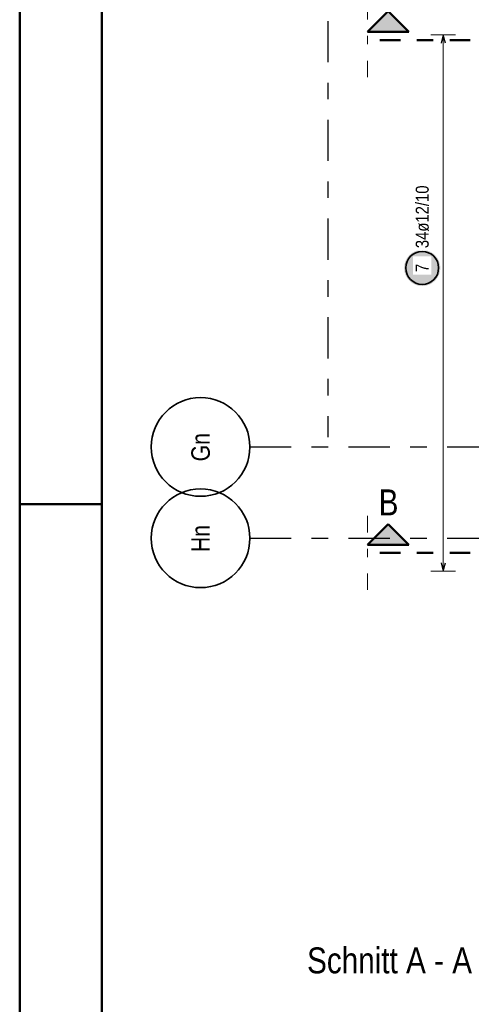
# Model space of a CAD drawing. Header units: millimetres. Extents: x 0 to 30.5, y -1.8 to 21.
# Tile 13 of 34: x 0 to 2.7, y 11.8 to 17.8. Entities that reach past the tile are written whole.
import ezdxf
from ezdxf.enums import TextEntityAlignment as Align

# ---------------------------------------------------------------- set-up
doc = ezdxf.new("R2010")
doc.units = ezdxf.units.MM
for name, pattern in [('DASHDOT', [1, 0.5, -0.25, 0, -0.25]), ('DASHDOTX2', [2, 1, -0.5, 0, -0.5]), ('HIDDEN', [0.375, 0.25, -0.125])]:
    doc.linetypes.add(name, pattern=pattern)
doc.styles.add('Arial Narrow', font='ARIALN.TTF')

msp = doc.modelspace()

# ---------------------------------------------------------------- hatches: boundary and pattern name
at = {"lineweight": 25, "true_color": 0x0000ff}
for points in [[(2.240588, 17.845125), (2.115588, 17.720125), (2.365588, 17.720125)], [(2.240588, 14.728453), (2.115588, 14.603453), (2.365588, 14.603453)]]:
    msp.add_hatch(color=5, dxfattribs=at).paths.add_polyline_path(points)
at = {"lineweight": 25, "true_color": 0xffffff}
msp.add_hatch(color=7, dxfattribs=at).paths.add_polyline_path([(2.557285, 16.285434), (2.557218, 16.289273), (2.557017, 16.293107), (2.556682, 16.296932), (2.556214, 16.300743), (2.555614, 16.304535), (2.554881, 16.308304), (2.554017, 16.312045), (2.553023, 16.315754), (2.551901, 16.319426), (2.550651, 16.323056), (2.549275, 16.326641), (2.547775, 16.330175), (2.546152, 16.333655), (2.544409, 16.337076), (2.542547, 16.340434), (2.54057, 16.343725), (2.538479, 16.346945), (2.536277, 16.35009), (2.533966, 16.353157), (2.53155, 16.35614), (2.529031, 16.359038), (2.526412, 16.361846), (2.523697, 16.364561), (2.520889, 16.36718), (2.517991, 16.369699), (2.515007, 16.372115), (2.511941, 16.374426), (2.508796, 16.376628), (2.505576, 16.378719), (2.502285, 16.380697), (2.498927, 16.382558), (2.495505, 16.384301), (2.492026, 16.385924), (2.488491, 16.387424), (2.484907, 16.3888), (2.481277, 16.39005), (2.477605, 16.391173), (2.473896, 16.392166), (2.470155, 16.39303), (2.466386, 16.393763), (2.462594, 16.394363), (2.458783, 16.394831), (2.454958, 16.395166), (2.451124, 16.395367), (2.447285, 16.395434), (2.443446, 16.395367), (2.439611, 16.395166), (2.435787, 16.394831), (2.431976, 16.394363), (2.428183, 16.393763), (2.424414, 16.39303), (2.420673, 16.392166), (2.416965, 16.391173), (2.413293, 16.39005), (2.409662, 16.3888), (2.406078, 16.387424), (2.402544, 16.385924), (2.399064, 16.384301), (2.395643, 16.382558), (2.392285, 16.380697), (2.388994, 16.378719), (2.385773, 16.376628), (2.382628, 16.374426), (2.379562, 16.372115), (2.376578, 16.369699), (2.37368, 16.36718), (2.370872, 16.364561), (2.368157, 16.361846), (2.365539, 16.359038), (2.36302, 16.35614), (2.360603, 16.353157), (2.358293, 16.35009), (2.356091, 16.346945), (2.353999, 16.343725), (2.352022, 16.340434), (2.35016, 16.337076), (2.348417, 16.333655), (2.346795, 16.330175), (2.345294, 16.326641), (2.343918, 16.323056), (2.342668, 16.319426), (2.341546, 16.315754), (2.340552, 16.312045), (2.339688, 16.308304), (2.338956, 16.304535), (2.338355, 16.300743), (2.337887, 16.296932), (2.337553, 16.293107), (2.337352, 16.289273), (2.337285, 16.285434), (2.337352, 16.281595), (2.337553, 16.277761), (2.337887, 16.273936), (2.338355, 16.270125), (2.338956, 16.266333), (2.339688, 16.262564), (2.340552, 16.258822), (2.341546, 16.255114), (2.342668, 16.251442), (2.343918, 16.247812), (2.345294, 16.244227), (2.346795, 16.240693), (2.348417, 16.237213), (2.35016, 16.233792), (2.352022, 16.230434), (2.353999, 16.227143), (2.356091, 16.223923), (2.358293, 16.220777), (2.360603, 16.217711), (2.36302, 16.214727), (2.365539, 16.211829), (2.368157, 16.209021), (2.370872, 16.206306), (2.37368, 16.203688), (2.376578, 16.201169), (2.379562, 16.198753), (2.382628, 16.196442), (2.385773, 16.19424), (2.388994, 16.192149), (2.392285, 16.190171), (2.395643, 16.18831), (2.399064, 16.186566), (2.402544, 16.184944), (2.406078, 16.183444), (2.409662, 16.182068), (2.413293, 16.180818), (2.416965, 16.179695), (2.420673, 16.178701), (2.424414, 16.177838), (2.428183, 16.177105), (2.431976, 16.176504), (2.435787, 16.176036), (2.439611, 16.175702), (2.443446, 16.175501), (2.447285, 16.175434), (2.451124, 16.175501), (2.454958, 16.175702), (2.458783, 16.176036), (2.462594, 16.176504), (2.466386, 16.177105), (2.470155, 16.177838), (2.473896, 16.178701), (2.477605, 16.179695), (2.481277, 16.180818), (2.484907, 16.182068), (2.488491, 16.183444), (2.492026, 16.184944), (2.495505, 16.186566), (2.498927, 16.18831), (2.502285, 16.190171), (2.505576, 16.192149), (2.508796, 16.19424), (2.511941, 16.196442), (2.515007, 16.198753), (2.517991, 16.201169), (2.520889, 16.203688), (2.523697, 16.206306), (2.526412, 16.209021), (2.529031, 16.211829), (2.53155, 16.214727), (2.533966, 16.217711), (2.536277, 16.220777), (2.538479, 16.223923), (2.54057, 16.227143), (2.542547, 16.230434), (2.544409, 16.233792), (2.546152, 16.237213), (2.547775, 16.240693), (2.549275, 16.244227), (2.550651, 16.247812), (2.551901, 16.251442), (2.553023, 16.255114), (2.554017, 16.258822), (2.554881, 16.262564), (2.555614, 16.266333), (2.556214, 16.270125), (2.556682, 16.273936), (2.557017, 16.277761)])

# ---------------------------------------------------------------- linework, layer by layer
at = {"color": 4, "linetype": 'Continuous', "lineweight": 50}
for p, q in [((0, 21.025), (0, 0)), ((0.5, 20.9), (0.5, 0.125)), ((2.115588, 17.720125), (2.240588, 17.845125)), ((2.240588, 17.845125), (2.365588, 17.720125)), ((2.365588, 17.720125), (2.115588, 17.720125)), ((2.115588, 14.603453), (2.240588, 14.728453)), ((2.240588, 14.728453), (2.365588, 14.603453)), ((2.365588, 14.603453), (2.115588, 14.603453))]:
    msp.add_line(p, q, dxfattribs=at)
at = {"color": 3, "linetype": 'DASHDOTX2', "lineweight": 25, "ltscale": 0.25}
for p, q in [((1.872919, 18.985574), (1.872919, 15.256662)), ((1.399779, 15.197497), (5.12869, 15.197497)), ((1.399779, 14.642497), (5.12869, 14.642497))]:
    msp.add_line(p, q, dxfattribs=at)
at = {"color": 9, "linetype": 'HIDDEN', "lineweight": 0, "ltscale": 0.25}
for p, q in [((2.115588, 17.895279), (2.115588, 17.670125)), ((2.115588, 17.444972), (2.115588, 17.670125)), ((2.115588, 14.778606), (2.115588, 14.553453)), ((2.115588, 14.328299), (2.115588, 14.553453))]:
    msp.add_line(p, q, dxfattribs=at)
at = {"color": 4, "linetype": 'DASHDOT', "lineweight": 50, "ltscale": 0.25}
for p, q in [((2.73976, 17.670125), (2.115588, 17.670125)), ((2.73976, 14.553453), (2.115588, 14.553453))]:
    msp.add_line(p, q, dxfattribs=at)
at = {"color": 5, "linetype": 'Continuous', "lineweight": 18}
for p, q in [((2.65, 17.701504), (2.5, 17.701504)), ((2.575, 17.701504), (2.575, 14.443507)), ((2.5, 14.443507), (2.65, 14.443507))]:
    msp.add_line(p, q, dxfattribs=at)
at = {"color": 3, "linetype": 'Continuous', "lineweight": 25}
for p, q in [((2.575, 17.701504), (2.561603, 17.651504)), ((2.588397, 17.651504), (2.575, 17.701504)), ((2.561603, 14.493507), (2.575, 14.443507)), ((2.575, 14.443507), (2.588397, 14.493507))]:
    msp.add_line(p, q, dxfattribs=at)
at = {"color": 4, "linetype": 'Continuous', "lineweight": 50, "ltscale": 0.4}
msp.add_line((0, 14.85), (0.5, 14.85), dxfattribs=at)
at = {"color": 2, "linetype": 'Continuous', "lineweight": 35}
for centre, radius in [((2.447285, 16.285434), 0.1), ((1.099779, 15.197497), 0.3), ((1.099779, 14.642497), 0.3)]:
    msp.add_circle(centre, radius, dxfattribs=at)

# ---------------------------------------------------------------- texts
at = {"color": 4, "lineweight": 50, "style": 'Arial Narrow'}
for s, p in [('Gn', (1.099779, 15.195897)), ('Hn', (1.099779, 14.640897))]:
    msp.add_text(s, height=0.1125, rotation=90, dxfattribs=at).set_placement(p, align=Align.MIDDLE_CENTER)
at = {"color": 1, "lineweight": 70, "style": 'Arial Narrow'}
for s, p in [('B', (2.182569, 14.781859)), ('Schnitt A - A   M. 1:25', (1.747364, 11.998408))]:
    msp.add_text(s, height=0.1575, dxfattribs=at).set_placement(p)

# ---------------------------------------------------------------- next in the draw order: texts
at = {"color": 2, "lineweight": 35, "char_height": 0.07875, "attachment_point": 1, "rotation": 90, "line_spacing_factor": 0.9, "style": 'Arial Narrow', "bg_fill": 3, "box_fill_scale": 1.2, "bg_fill_color": 256, "bg_fill_true_color": 13158600, "bg_fill_transparency": 0}
for s, insert in [('34ø12/10', (2.40791, 16.405434)), ('7', (2.40791, 16.260628))]:
    msp.add_mtext(s, dxfattribs=dict(at, insert=insert))

doc.saveas('drawing.dxf')
